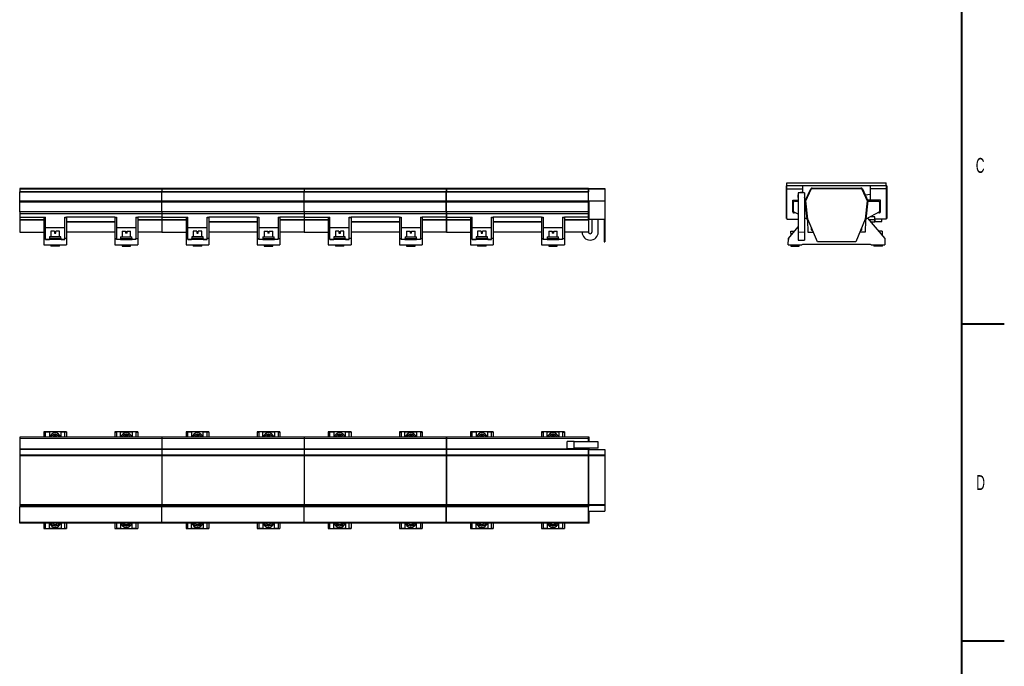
# Model space of a CAD drawing. Header units: millimetres. Extents: x 0 to 841, y 0 to 594.
# Tile 12 of 13: x 610 to 841, y 291 to 442. Entities that reach past the tile are written whole.
import ezdxf

# ---------------------------------------------------------------- set-up
doc = ezdxf.new("R2010")
doc.units = ezdxf.units.MM
doc.styles.add('SLDTEXTSTYLE0', font='TXT', dxfattribs={"width": 0.605})

msp = doc.modelspace()

# ---------------------------------------------------------------- linework, layer by layer
at = {"color": 7, "linetype": 'Continuous', "lineweight": 40}
for p, q in [((831, 584), (831, 10)), ((831, 371.25), (841, 371.25)), ((831, 297), (841, 297))]:
    msp.add_line(p, q, dxfattribs=at)
at = {"color": 7, "linetype": 'Continuous', "lineweight": 30}
for p, q in [((790.02, 403.61), (790.02, 404.28)), ((790.02, 404.28), (813.35, 404.28)), ((813.35, 403.61), (813.35, 404.28)), ((643.54, 402.93), (610.24, 402.93)), ((610.24, 402.93), (610.24, 402.77)), ((610.24, 402.77), (610.24, 402.17)), ((643.54, 402.17), (610.24, 402.17)), ((610.24, 402.11), (610.24, 402.17)), ((643.54, 402.11), (610.24, 402.11)), ((610.24, 400), (610.24, 402.11)), ((643.54, 402.93), (643.54, 402.77)), ((643.54, 402.77), (643.54, 402.17)), ((643.54, 402.11), (643.54, 402.17)), ((643.54, 400), (643.54, 402.11)), ((676.87, 402.93), (643.57, 402.93)), ((643.57, 402.93), (643.57, 402.77)), ((643.57, 402.77), (643.57, 402.17)), ((676.87, 402.17), (643.57, 402.17)), ((643.57, 402.11), (643.57, 402.17)), ((676.87, 402.11), (643.57, 402.11)), ((643.57, 400), (643.57, 402.11)), ((676.87, 402.93), (676.87, 402.77)), ((676.87, 402.77), (676.87, 402.17)), ((676.87, 402.11), (676.87, 402.17)), ((676.87, 400), (676.87, 402.11)), ((710.2, 402.93), (676.9, 402.93)), ((676.9, 402.93), (676.9, 402.77)), ((676.9, 402.77), (676.9, 402.17)), ((710.2, 402.17), (676.9, 402.17)), ((676.9, 402.11), (676.9, 402.17)), ((710.2, 402.11), (676.9, 402.11)), ((676.9, 400), (676.9, 402.11)), ((710.2, 402.93), (710.2, 402.77)), ((710.2, 402.77), (710.2, 402.17)), ((710.2, 402.11), (710.2, 402.17)), ((710.2, 400), (710.2, 402.11)), ((743.54, 402.93), (710.24, 402.93)), ((710.24, 402.93), (710.24, 402.77)), ((710.24, 402.77), (710.24, 402.17)), ((743.54, 402.17), (710.24, 402.17)), ((710.24, 402.11), (710.24, 402.17)), ((743.54, 402.11), (710.24, 402.11)), ((710.24, 400), (710.24, 402.11)), ((743.54, 402.93), (743.54, 402.77)), ((743.54, 402.77), (743.54, 402.17)), ((743.54, 402.11), (743.54, 402.17)), ((743.54, 400), (743.54, 402.11)), ((743.57, 401.91), (743.54, 401.91)), ((743.57, 402.93), (747.34, 402.93)), ((743.57, 402.77), (743.57, 402.93)), ((743.57, 400.05), (743.57, 402.77)), ((747.34, 402.93), (747.34, 402.77)), ((747.34, 402.77), (747.34, 400.05)), ((789.92, 403.6), (790.02, 403.6)), ((789.92, 395.95), (789.92, 403.6)), ((790.02, 403.61), (813.35, 403.61)), ((790.02, 403.61), (790.02, 403.6)), ((790.02, 395.95), (790.02, 403.6)), ((790.02, 402.88), (793.75, 402.88)), ((794.19, 401.91), (792.69, 401.91)), ((792.69, 401.91), (792.69, 392.75)), ((793.75, 402.88), (793.75, 403.61)), ((793.75, 401.93), (793.75, 402.88)), ((794.19, 401.91), (794.19, 392.75)), ((794.34, 400.07), (795.63, 402.83)), ((794.48, 400.05), (795.75, 402.77)), ((795.99, 403.06), (807.38, 403.06)), ((795.99, 402.93), (807.38, 402.93)), ((807.62, 402.77), (808.89, 400.05)), ((807.75, 402.83), (809.03, 400.07)), ((808.38, 401.46), (809.62, 401.58)), ((809.62, 402.88), (809.62, 403.61)), ((813.35, 402.88), (809.62, 402.88)), ((809.62, 400.25), (809.62, 402.88)), ((813.35, 403.61), (813.35, 403.6)), ((813.45, 403.6), (813.35, 403.6)), ((813.35, 403.6), (813.35, 395.95)), ((813.45, 403.6), (813.45, 395.95)), ((610.24, 399.98), (610.24, 400)), ((643.54, 399.98), (610.24, 399.98)), ((610.24, 399.71), (610.24, 399.98)), ((610.24, 397.48), (610.24, 399.71)), ((643.54, 399.98), (643.54, 400)), ((643.54, 399.71), (643.54, 399.98)), ((643.54, 397.48), (643.54, 399.71)), ((643.57, 399.98), (643.57, 400)), ((676.87, 399.98), (643.57, 399.98)), ((643.57, 399.71), (643.57, 399.98)), ((643.57, 397.48), (643.57, 399.71)), ((676.87, 399.98), (676.87, 400)), ((676.87, 399.71), (676.87, 399.98)), ((676.87, 397.48), (676.87, 399.71)), ((676.9, 399.98), (676.9, 400)), ((710.2, 399.98), (676.9, 399.98)), ((676.9, 399.71), (676.9, 399.98)), ((676.9, 397.48), (676.9, 399.71)), ((710.2, 399.98), (710.2, 400)), ((710.2, 399.71), (710.2, 399.98)), ((710.2, 397.48), (710.2, 399.71)), ((710.24, 399.98), (710.24, 400)), ((743.54, 399.98), (710.24, 399.98)), ((710.24, 399.71), (710.24, 399.98)), ((710.24, 397.48), (710.24, 399.71)), ((743.54, 400.41), (743.57, 400.41)), ((743.54, 399.98), (743.54, 400)), ((743.54, 399.71), (743.54, 399.98)), ((743.54, 397.48), (743.54, 399.71)), ((743.57, 400.05), (747.34, 400.05)), ((743.57, 399.98), (743.57, 400.05)), ((743.7, 399.98), (743.57, 399.98)), ((743.57, 399.71), (743.57, 399.98)), ((743.57, 397.48), (743.57, 399.71)), ((743.7, 399.71), (743.7, 399.98)), ((743.7, 397.48), (743.7, 399.71)), ((747.34, 400.05), (747.34, 395.78)), ((791.42, 400.25), (792.69, 400.25)), ((791.42, 397.48), (791.42, 400.25)), ((791.62, 397.48), (791.62, 399.71)), ((791.89, 399.98), (792.69, 399.98)), ((794.19, 399.98), (794.35, 399.98)), ((794.83, 395.76), (794.34, 400.07)), ((794.97, 395.78), (794.48, 400.05)), ((808.89, 400.05), (808.4, 395.78)), ((809.03, 400.07), (808.54, 395.76)), ((809.62, 400.25), (808.95, 400.25)), ((809.02, 399.98), (811.49, 399.98)), ((811.95, 400.25), (809.62, 400.25)), ((811.75, 399.71), (811.75, 397.48)), ((811.95, 397.48), (811.95, 400.25)), ((643.54, 397.48), (610.24, 397.48)), ((610.24, 397.48), (610.24, 396.98)), ((643.54, 396.98), (610.24, 396.98)), ((610.24, 396.98), (610.24, 396.25)), ((643.54, 397.48), (643.54, 396.98)), ((643.54, 396.98), (643.54, 396.25)), ((676.87, 397.48), (643.57, 397.48)), ((643.57, 397.48), (643.57, 396.98)), ((676.87, 396.98), (643.57, 396.98)), ((643.57, 396.98), (643.57, 396.25)), ((676.87, 397.48), (676.87, 396.98)), ((676.87, 396.98), (676.87, 396.25)), ((710.2, 397.48), (676.9, 397.48)), ((676.9, 397.48), (676.9, 396.98)), ((710.2, 396.98), (676.9, 396.98)), ((676.9, 396.98), (676.9, 396.25)), ((710.2, 397.48), (710.2, 396.98)), ((710.2, 396.98), (710.2, 396.25)), ((743.54, 397.48), (710.24, 397.48)), ((710.24, 397.48), (710.24, 396.98)), ((743.54, 396.98), (710.24, 396.98)), ((710.24, 396.98), (710.24, 396.25)), ((743.54, 397.48), (743.54, 396.98)), ((743.54, 396.98), (743.54, 396.25)), ((743.7, 397.48), (743.57, 397.48)), ((743.57, 395.78), (743.57, 397.48)), ((743.7, 395.78), (743.7, 397.48)), ((792.69, 396.91), (791.62, 397.48)), ((811.75, 397.48), (808.54, 395.76)), ((610.24, 396.25), (615.89, 396.25)), ((610.24, 396.25), (610.24, 395.68)), ((610.24, 395.68), (610.24, 395.53)), ((610.24, 395.53), (610.24, 392.75)), ((615.89, 396.25), (615.89, 396.04)), ((615.89, 396.04), (615.89, 391.25)), ((616.29, 396.04), (616.29, 396.25)), ((616.29, 391.25), (616.29, 396.04)), ((620.82, 396.04), (620.82, 396.25)), ((620.82, 391.25), (620.82, 396.04)), ((621.22, 396.25), (621.22, 396.04)), ((632.55, 396.25), (621.22, 396.25)), ((621.22, 396.04), (621.22, 391.25)), ((632.55, 396.25), (632.55, 396.04)), ((632.55, 396.04), (632.55, 391.25)), ((632.95, 396.25), (632.95, 396.04)), ((632.95, 396.04), (632.95, 391.25)), ((637.49, 396.25), (637.49, 396.04)), ((637.49, 396.04), (637.49, 391.25)), ((637.89, 396.25), (637.89, 396.04)), ((643.54, 396.25), (637.89, 396.25)), ((637.89, 396.04), (637.89, 391.25)), ((643.54, 396.25), (643.54, 395.68)), ((643.54, 395.68), (643.54, 395.53)), ((643.54, 395.53), (643.54, 392.75)), ((643.57, 396.25), (649.22, 396.25)), ((643.57, 396.25), (643.57, 395.68)), ((643.57, 395.68), (643.57, 395.53)), ((643.57, 395.53), (643.57, 392.75)), ((649.22, 396.25), (649.22, 396.04)), ((649.22, 396.04), (649.22, 391.25)), ((649.62, 396.04), (649.62, 396.25)), ((649.62, 391.25), (649.62, 396.04)), ((654.15, 396.04), (654.15, 396.25)), ((654.15, 391.25), (654.15, 396.04)), ((654.55, 396.25), (654.55, 396.04)), ((665.89, 396.25), (654.55, 396.25)), ((654.55, 396.04), (654.55, 391.25)), ((665.89, 396.25), (665.89, 396.04)), ((665.89, 396.04), (665.89, 391.25)), ((666.29, 396.25), (666.29, 396.04)), ((666.29, 396.04), (666.29, 391.25)), ((670.82, 396.25), (670.82, 396.04)), ((670.82, 396.04), (670.82, 391.25)), ((671.22, 396.25), (671.22, 396.04)), ((676.87, 396.25), (671.22, 396.25)), ((671.22, 396.04), (671.22, 391.25)), ((676.87, 396.25), (676.87, 395.68)), ((676.87, 395.68), (676.87, 395.53)), ((676.87, 395.53), (676.87, 392.75)), ((676.9, 396.25), (682.55, 396.25)), ((676.9, 396.25), (676.9, 395.68)), ((676.9, 395.68), (676.9, 395.53)), ((676.9, 395.53), (676.9, 392.75)), ((682.55, 396.25), (682.55, 396.04)), ((682.55, 396.04), (682.55, 391.25)), ((682.95, 396.04), (682.95, 396.25)), ((682.95, 391.25), (682.95, 396.04)), ((687.49, 396.04), (687.49, 396.25)), ((687.49, 391.25), (687.49, 396.04)), ((687.89, 396.25), (687.89, 396.04)), ((699.22, 396.25), (687.89, 396.25)), ((687.89, 396.04), (687.89, 391.25)), ((699.22, 396.25), (699.22, 396.04)), ((699.22, 396.04), (699.22, 391.25)), ((699.62, 396.25), (699.62, 396.04)), ((699.62, 396.04), (699.62, 391.25)), ((704.15, 396.25), (704.15, 396.04)), ((704.15, 396.04), (704.15, 391.25)), ((704.55, 396.25), (704.55, 396.04)), ((710.2, 396.25), (704.55, 396.25)), ((704.55, 396.04), (704.55, 391.25)), ((710.2, 396.25), (710.2, 395.68)), ((710.2, 395.68), (710.2, 395.53)), ((710.2, 395.53), (710.2, 392.75)), ((710.24, 396.25), (715.89, 396.25)), ((710.24, 396.25), (710.24, 395.68)), ((710.24, 395.68), (710.24, 395.53)), ((710.24, 395.53), (710.24, 392.75)), ((715.89, 396.25), (715.89, 396.04)), ((715.89, 396.04), (715.89, 391.25)), ((716.29, 396.04), (716.29, 396.25)), ((716.29, 391.25), (716.29, 396.04)), ((720.82, 396.04), (720.82, 396.25)), ((720.82, 391.25), (720.82, 396.04)), ((721.22, 396.25), (721.22, 396.04)), ((732.55, 396.25), (721.22, 396.25)), ((721.22, 396.04), (721.22, 391.25)), ((732.55, 396.25), (732.55, 396.04)), ((732.55, 396.04), (732.55, 391.25)), ((732.95, 396.25), (732.95, 396.04)), ((732.95, 396.04), (732.95, 391.25)), ((737.49, 396.25), (737.49, 396.04)), ((737.49, 396.04), (737.49, 391.25)), ((737.89, 396.25), (737.89, 396.04)), ((743.54, 396.25), (737.89, 396.25)), ((737.89, 396.04), (737.89, 391.25)), ((743.54, 396.25), (743.54, 395.68)), ((743.54, 395.68), (743.54, 395.53)), ((743.54, 395.53), (743.54, 392.75)), ((743.57, 395.78), (743.7, 395.78)), ((743.7, 395.78), (747.24, 395.78)), ((744.34, 395.78), (744.34, 392.75)), ((745.84, 392.75), (745.84, 395.78)), ((747.24, 395.78), (747.34, 395.78)), ((747.24, 395.78), (747.24, 390.43)), ((747.34, 395.78), (747.34, 390.43)), ((789.92, 395.95), (790.02, 395.95)), ((790.02, 395.95), (790.02, 395.78)), ((790.02, 395.78), (792.69, 395.78)), ((794.83, 395.76), (794.19, 396.11)), ((794.19, 395.74), (794.4, 395.99)), ((794.78, 395.79), (794.85, 395.68)), ((794.83, 395.76), (794.97, 395.78)), ((794.89, 395.53), (794.96, 392.75)), ((797.19, 390.43), (794.97, 395.78)), ((808.4, 395.78), (806.19, 390.43)), ((808.4, 395.78), (808.54, 395.76)), ((808.48, 395.53), (808.41, 392.75)), ((808.59, 395.79), (808.53, 395.68)), ((808.97, 395.99), (812.98, 391.25)), ((809.21, 395.71), (809.27, 395.71)), ((809.27, 395.71), (809.27, 395.64)), ((809.27, 395.71), (810.62, 395.71)), ((810.62, 396.3), (809.54, 396.3)), ((809.71, 395.11), (810.62, 395.11)), ((810.62, 395.78), (810.62, 396.3)), ((813.35, 395.78), (810.62, 395.78)), ((810.62, 395.71), (810.62, 395.11)), ((810.65, 395.18), (810.65, 395.78)), ((810.65, 395.18), (812.29, 395.18)), ((812.29, 395.18), (812.29, 395.78)), ((813.45, 395.95), (813.35, 395.95)), ((813.35, 395.95), (813.35, 395.78)), ((610.24, 392.75), (615.89, 392.75)), ((617.55, 392.93), (617.55, 391.63)), ((618.38, 392.93), (617.55, 392.93)), ((618.38, 392.93), (618.38, 392.5)), ((618.38, 392.5), (618.72, 392.5)), ((618.72, 392.5), (618.72, 392.93)), ((619.55, 392.93), (618.72, 392.93)), ((619.55, 391.63), (619.55, 392.93)), ((632.55, 392.75), (621.22, 392.75)), ((634.22, 392.93), (634.22, 391.63)), ((634.22, 392.93), (635.05, 392.93)), ((635.05, 392.93), (635.05, 392.5)), ((635.39, 392.5), (635.05, 392.5)), ((635.39, 392.5), (635.39, 392.93)), ((635.39, 392.93), (636.22, 392.93)), ((636.22, 391.63), (636.22, 392.93)), ((643.54, 392.75), (637.89, 392.75)), ((643.57, 392.75), (649.22, 392.75)), ((650.89, 392.93), (650.89, 391.63)), ((651.72, 392.93), (650.89, 392.93)), ((651.72, 392.93), (651.72, 392.5)), ((651.72, 392.5), (652.06, 392.5)), ((652.06, 392.5), (652.06, 392.93)), ((652.89, 392.93), (652.06, 392.93)), ((652.89, 391.63), (652.89, 392.93)), ((665.89, 392.75), (654.55, 392.75)), ((667.55, 392.93), (667.55, 391.63)), ((667.55, 392.93), (668.38, 392.93)), ((668.38, 392.93), (668.38, 392.5)), ((668.72, 392.5), (668.38, 392.5)), ((668.72, 392.5), (668.72, 392.93)), ((668.72, 392.93), (669.55, 392.93)), ((669.55, 391.63), (669.55, 392.93)), ((676.87, 392.75), (671.22, 392.75)), ((676.9, 392.75), (682.55, 392.75)), ((684.22, 392.93), (684.22, 391.63)), ((685.05, 392.93), (684.22, 392.93)), ((685.05, 392.93), (685.05, 392.5)), ((685.05, 392.5), (685.39, 392.5)), ((685.39, 392.5), (685.39, 392.93)), ((686.22, 392.93), (685.39, 392.93)), ((686.22, 391.63), (686.22, 392.93)), ((699.22, 392.75), (687.89, 392.75)), ((700.89, 392.93), (700.89, 391.63)), ((700.89, 392.93), (701.72, 392.93)), ((701.72, 392.93), (701.72, 392.5)), ((702.06, 392.5), (701.72, 392.5)), ((702.06, 392.5), (702.06, 392.93)), ((702.06, 392.93), (702.89, 392.93)), ((702.89, 391.63), (702.89, 392.93)), ((710.2, 392.75), (704.55, 392.75)), ((710.24, 392.75), (715.89, 392.75)), ((717.55, 392.93), (717.55, 391.63)), ((718.38, 392.93), (717.55, 392.93)), ((718.38, 392.93), (718.38, 392.5)), ((718.38, 392.5), (718.72, 392.5)), ((718.72, 392.5), (718.72, 392.93)), ((719.55, 392.93), (718.72, 392.93)), ((719.55, 391.63), (719.55, 392.93)), ((732.55, 392.75), (721.22, 392.75)), ((734.22, 392.93), (734.22, 391.63)), ((734.22, 392.93), (735.05, 392.93)), ((735.05, 392.93), (735.05, 392.5)), ((735.39, 392.5), (735.05, 392.5)), ((735.39, 392.5), (735.39, 392.93)), ((735.39, 392.93), (736.22, 392.93)), ((736.22, 391.63), (736.22, 392.93)), ((743.54, 392.75), (737.89, 392.75)), ((790.39, 391.25), (792.69, 393.96)), ((790.95, 392.5), (790.95, 391.91)), ((790.97, 392.5), (790.95, 392.5)), ((790.97, 392.5), (790.97, 392.93)), ((790.97, 392.93), (791.82, 392.93)), ((792.69, 392.75), (792.69, 390.85)), ((794.19, 392.75), (794.19, 390.85)), ((794.96, 392.75), (796.22, 392.75)), ((795.8, 393.24), (795.78, 393.81)), ((796.06, 393.15), (795.9, 393.15)), ((808.41, 392.75), (807.15, 392.75)), ((807.31, 393.15), (807.48, 393.15)), ((807.58, 393.24), (807.59, 393.81)), ((812.4, 392.93), (811.56, 392.93)), ((812.4, 392.93), (812.4, 392.5)), ((812.4, 392.5), (812.42, 392.5)), ((812.42, 391.91), (812.42, 392.5)), ((615.89, 391.25), (615.89, 389.78)), ((616.29, 391.25), (615.89, 391.25)), ((616.29, 390.98), (616.29, 391.25)), ((616.29, 390.98), (617.19, 390.98)), ((617.19, 391.26), (617.19, 390.98)), ((619.92, 391.26), (617.19, 391.26)), ((619.92, 390.98), (617.19, 390.98)), ((617.22, 391.63), (617.22, 391.26)), ((619.89, 391.63), (617.22, 391.63)), ((619.89, 391.26), (619.89, 391.63)), ((619.92, 391.26), (619.92, 390.98)), ((619.92, 390.98), (620.82, 390.98)), ((620.82, 390.98), (620.82, 391.25)), ((621.22, 391.25), (620.82, 391.25)), ((621.22, 391.25), (621.22, 389.78)), ((632.55, 391.25), (632.55, 389.78)), ((632.55, 391.25), (632.95, 391.25)), ((632.95, 390.98), (632.95, 391.25)), ((633.85, 390.98), (632.95, 390.98)), ((633.85, 391.26), (633.85, 390.98)), ((633.85, 391.26), (636.59, 391.26)), ((633.85, 390.98), (636.59, 390.98)), ((633.89, 391.63), (633.89, 391.26)), ((633.89, 391.63), (636.55, 391.63)), ((636.55, 391.26), (636.55, 391.63)), ((636.59, 391.26), (636.59, 390.98)), ((637.49, 390.98), (636.59, 390.98)), ((637.49, 390.98), (637.49, 391.25)), ((637.49, 391.25), (637.89, 391.25)), ((637.89, 391.25), (637.89, 389.78)), ((649.62, 391.25), (649.22, 391.25)), ((649.22, 391.25), (649.22, 389.78)), ((649.62, 390.98), (649.62, 391.25)), ((649.62, 390.98), (650.52, 390.98)), ((650.52, 391.26), (650.52, 390.98)), ((653.25, 391.26), (650.52, 391.26)), ((653.25, 390.98), (650.52, 390.98)), ((650.55, 391.63), (650.55, 391.26)), ((653.22, 391.63), (650.55, 391.63)), ((653.22, 391.26), (653.22, 391.63)), ((653.25, 391.26), (653.25, 390.98)), ((653.25, 390.98), (654.15, 390.98)), ((654.15, 390.98), (654.15, 391.25)), ((654.55, 391.25), (654.15, 391.25)), ((654.55, 391.25), (654.55, 389.78)), ((665.89, 391.25), (665.89, 389.78)), ((665.89, 391.25), (666.29, 391.25)), ((666.29, 390.98), (666.29, 391.25)), ((667.19, 390.98), (666.29, 390.98)), ((667.19, 391.26), (667.19, 390.98)), ((667.19, 391.26), (669.92, 391.26)), ((667.19, 390.98), (669.92, 390.98)), ((667.22, 391.63), (667.22, 391.26)), ((667.22, 391.63), (669.89, 391.63)), ((669.89, 391.26), (669.89, 391.63)), ((669.92, 391.26), (669.92, 390.98)), ((670.82, 390.98), (669.92, 390.98)), ((670.82, 390.98), (670.82, 391.25)), ((670.82, 391.25), (671.22, 391.25)), ((671.22, 391.25), (671.22, 389.78)), ((682.55, 391.25), (682.55, 389.78)), ((682.95, 391.25), (682.55, 391.25)), ((682.95, 390.98), (682.95, 391.25)), ((682.95, 390.98), (683.85, 390.98)), ((683.85, 391.26), (683.85, 390.98)), ((686.59, 391.26), (683.85, 391.26)), ((686.59, 390.98), (683.85, 390.98)), ((683.89, 391.63), (683.89, 391.26)), ((686.55, 391.63), (683.89, 391.63)), ((686.55, 391.26), (686.55, 391.63)), ((686.59, 391.26), (686.59, 390.98)), ((686.59, 390.98), (687.49, 390.98)), ((687.49, 390.98), (687.49, 391.25)), ((687.89, 391.25), (687.49, 391.25)), ((687.89, 391.25), (687.89, 389.78)), ((699.22, 391.25), (699.22, 389.78)), ((699.22, 391.25), (699.62, 391.25)), ((699.62, 390.98), (699.62, 391.25)), ((700.52, 390.98), (699.62, 390.98)), ((700.52, 391.26), (700.52, 390.98)), ((700.52, 391.26), (703.25, 391.26)), ((700.52, 390.98), (703.25, 390.98)), ((700.55, 391.63), (700.55, 391.26)), ((700.55, 391.63), (703.22, 391.63)), ((703.22, 391.26), (703.22, 391.63)), ((703.25, 391.26), (703.25, 390.98)), ((704.15, 390.98), (703.25, 390.98)), ((704.15, 390.98), (704.15, 391.25)), ((704.15, 391.25), (704.55, 391.25)), ((704.55, 391.25), (704.55, 389.78)), ((715.89, 391.25), (715.89, 389.78)), ((716.29, 391.25), (715.89, 391.25)), ((716.29, 390.98), (716.29, 391.25)), ((716.29, 390.98), (717.19, 390.98)), ((719.92, 391.26), (717.19, 391.26)), ((717.19, 391.26), (717.19, 390.98)), ((719.92, 390.98), (717.19, 390.98)), ((717.22, 391.63), (717.22, 391.26)), ((719.89, 391.63), (717.22, 391.63)), ((719.89, 391.26), (719.89, 391.63)), ((719.92, 391.26), (719.92, 390.98)), ((719.92, 390.98), (720.82, 390.98)), ((720.82, 390.98), (720.82, 391.25)), ((721.22, 391.25), (720.82, 391.25)), ((721.22, 391.25), (721.22, 389.78)), ((732.55, 391.25), (732.55, 389.78)), ((732.55, 391.25), (732.95, 391.25)), ((732.95, 390.98), (732.95, 391.25)), ((733.85, 390.98), (732.95, 390.98)), ((733.85, 391.26), (733.85, 390.98)), ((733.85, 391.26), (736.59, 391.26)), ((733.85, 390.98), (736.59, 390.98)), ((733.89, 391.63), (733.89, 391.26)), ((733.89, 391.63), (736.55, 391.63)), ((736.55, 391.26), (736.55, 391.63)), ((736.59, 391.26), (736.59, 390.98)), ((737.49, 390.98), (736.59, 390.98)), ((737.49, 390.98), (737.49, 391.25)), ((737.49, 391.25), (737.89, 391.25)), ((737.89, 391.25), (737.89, 389.78)), ((747.24, 390.43), (747.34, 390.43)), ((790.36, 389.78), (790.39, 391.25)), ((790.39, 391.26), (790.39, 390.98)), ((790.39, 391.26), (790.41, 391.26)), ((790.62, 391.63), (790.62, 391.51)), ((790.62, 391.63), (790.72, 391.63)), ((792.69, 390.85), (794.19, 390.85)), ((806.19, 390.43), (797.19, 390.43)), ((812.75, 391.63), (812.65, 391.63)), ((812.75, 391.51), (812.75, 391.63)), ((812.98, 391.26), (812.96, 391.26)), ((812.98, 391.26), (812.98, 390.98)), ((812.98, 391.25), (813.02, 389.78)), ((615.89, 389.78), (621.22, 389.78)), ((617.55, 389.78), (617.55, 389.45)), ((619.55, 389.45), (617.55, 389.45)), ((619.55, 389.45), (619.55, 389.78)), ((632.55, 389.78), (637.89, 389.78)), ((634.22, 389.78), (634.22, 389.45)), ((634.22, 389.45), (636.22, 389.45)), ((636.22, 389.45), (636.22, 389.78)), ((649.22, 389.78), (654.55, 389.78)), ((650.89, 389.78), (650.89, 389.45)), ((652.89, 389.45), (650.89, 389.45)), ((652.89, 389.45), (652.89, 389.78)), ((665.89, 389.78), (671.22, 389.78)), ((667.55, 389.78), (667.55, 389.45)), ((667.55, 389.45), (669.55, 389.45)), ((669.55, 389.45), (669.55, 389.78)), ((682.55, 389.78), (687.89, 389.78)), ((684.22, 389.78), (684.22, 389.45)), ((686.22, 389.45), (684.22, 389.45)), ((686.22, 389.45), (686.22, 389.78)), ((699.22, 389.78), (704.55, 389.78)), ((700.89, 389.78), (700.89, 389.45)), ((700.89, 389.45), (702.89, 389.45)), ((702.89, 389.45), (702.89, 389.78)), ((715.89, 389.78), (721.22, 389.78)), ((717.55, 389.78), (717.55, 389.45)), ((719.55, 389.45), (717.55, 389.45)), ((719.55, 389.45), (719.55, 389.78)), ((732.55, 389.78), (737.89, 389.78)), ((734.22, 389.78), (734.22, 389.45)), ((734.22, 389.45), (736.22, 389.45)), ((736.22, 389.45), (736.22, 389.78)), ((790.36, 389.78), (793.58, 389.78)), ((790.95, 389.78), (790.95, 389.45)), ((790.95, 389.45), (792.95, 389.45)), ((792.95, 389.45), (792.95, 389.78)), ((793.7, 389.85), (793.58, 389.78)), ((809.67, 389.85), (793.7, 389.85)), ((809.79, 389.78), (809.67, 389.85)), ((809.79, 389.78), (813.02, 389.78)), ((810.42, 389.78), (810.42, 389.45)), ((812.42, 389.45), (810.42, 389.45)), ((812.42, 389.45), (812.42, 389.78)), ((643.54, 344.7), (610.24, 344.7)), ((610.24, 344.7), (610.24, 344.43)), ((610.24, 344.43), (610.24, 341.96)), ((621.22, 345.96), (615.89, 345.96)), ((615.89, 345.96), (615.89, 345.92)), ((616.29, 345.92), (615.89, 345.92)), ((615.89, 345.92), (615.89, 344.7)), ((616.29, 345.93), (617.19, 345.93)), ((616.29, 345.93), (616.29, 345.92)), ((616.29, 344.7), (616.29, 345.92)), ((617.19, 345.93), (617.19, 344.7)), ((619.92, 345.93), (617.19, 345.93)), ((618.38, 345.35), (618.38, 345.01)), ((618.72, 345.01), (618.72, 345.35)), ((619.92, 344.7), (619.92, 345.93)), ((619.92, 345.93), (620.82, 345.93)), ((620.82, 345.93), (620.82, 345.92)), ((621.22, 345.92), (620.82, 345.92)), ((620.82, 344.7), (620.82, 345.92)), ((621.22, 345.96), (621.22, 345.92)), ((621.22, 345.92), (621.22, 344.7)), ((637.89, 345.96), (632.55, 345.96)), ((632.55, 345.96), (632.55, 345.92)), ((632.55, 345.92), (632.95, 345.92)), ((632.55, 345.92), (632.55, 344.7)), ((633.85, 345.93), (632.95, 345.93)), ((632.95, 345.93), (632.95, 345.92)), ((632.95, 345.92), (632.95, 344.7)), ((633.85, 344.7), (633.85, 345.93)), ((633.85, 345.93), (636.59, 345.93)), ((635.05, 345.01), (635.05, 345.35)), ((635.39, 345.35), (635.39, 345.01)), ((636.59, 345.93), (636.59, 344.7)), ((637.49, 345.93), (636.59, 345.93)), ((637.49, 345.93), (637.49, 345.92)), ((637.49, 345.92), (637.89, 345.92)), ((637.49, 345.92), (637.49, 344.7)), ((637.89, 345.96), (637.89, 345.92)), ((637.89, 345.92), (637.89, 344.7)), ((643.54, 344.7), (643.54, 344.43)), ((643.54, 344.43), (643.54, 341.96)), ((676.87, 344.7), (643.57, 344.7)), ((643.57, 344.7), (643.57, 344.43)), ((643.57, 344.43), (643.57, 341.96)), ((654.55, 345.96), (649.22, 345.96)), ((649.22, 345.96), (649.22, 345.92)), ((649.62, 345.92), (649.22, 345.92)), ((649.22, 345.92), (649.22, 344.7)), ((649.62, 345.93), (650.52, 345.93)), ((649.62, 345.93), (649.62, 345.92)), ((649.62, 344.7), (649.62, 345.92)), ((650.52, 345.93), (650.52, 344.7)), ((653.25, 345.93), (650.52, 345.93)), ((651.72, 345.35), (651.72, 345.01)), ((652.06, 345.01), (652.06, 345.35)), ((653.25, 344.7), (653.25, 345.93)), ((653.25, 345.93), (654.15, 345.93)), ((654.15, 345.93), (654.15, 345.92)), ((654.55, 345.92), (654.15, 345.92)), ((654.15, 344.7), (654.15, 345.92)), ((654.55, 345.96), (654.55, 345.92)), ((654.55, 345.92), (654.55, 344.7)), ((671.22, 345.96), (665.89, 345.96)), ((665.89, 345.96), (665.89, 345.92)), ((665.89, 345.92), (666.29, 345.92)), ((665.89, 345.92), (665.89, 344.7)), ((667.19, 345.93), (666.29, 345.93)), ((666.29, 345.93), (666.29, 345.92)), ((666.29, 345.92), (666.29, 344.7)), ((667.19, 345.93), (669.92, 345.93)), ((667.19, 344.7), (667.19, 345.93)), ((668.38, 345.01), (668.38, 345.35)), ((668.72, 345.35), (668.72, 345.01)), ((669.92, 345.93), (669.92, 344.7)), ((670.82, 345.93), (669.92, 345.93)), ((670.82, 345.93), (670.82, 345.92)), ((670.82, 345.92), (671.22, 345.92)), ((670.82, 345.92), (670.82, 344.7)), ((671.22, 345.96), (671.22, 345.92)), ((671.22, 345.92), (671.22, 344.7)), ((676.87, 344.7), (676.87, 344.43)), ((676.87, 344.43), (676.87, 341.96)), ((710.2, 344.7), (676.9, 344.7)), ((676.9, 344.7), (676.9, 344.43)), ((676.9, 344.43), (676.9, 341.96)), ((687.89, 345.96), (682.55, 345.96)), ((682.55, 345.96), (682.55, 345.92)), ((682.95, 345.92), (682.55, 345.92)), ((682.55, 345.92), (682.55, 344.7)), ((682.95, 345.93), (683.85, 345.93)), ((682.95, 345.93), (682.95, 345.92)), ((682.95, 344.7), (682.95, 345.92)), ((686.59, 345.93), (683.85, 345.93)), ((683.85, 345.93), (683.85, 344.7)), ((685.05, 345.35), (685.05, 345.01)), ((685.39, 345.01), (685.39, 345.35)), ((686.59, 344.7), (686.59, 345.93)), ((686.59, 345.93), (687.49, 345.93)), ((687.49, 345.93), (687.49, 345.92)), ((687.89, 345.92), (687.49, 345.92)), ((687.49, 344.7), (687.49, 345.92)), ((687.89, 345.96), (687.89, 345.92)), ((687.89, 345.92), (687.89, 344.7)), ((704.55, 345.96), (699.22, 345.96)), ((699.22, 345.96), (699.22, 345.92)), ((699.22, 345.92), (699.62, 345.92)), ((699.22, 345.92), (699.22, 344.7)), ((700.52, 345.93), (699.62, 345.93)), ((699.62, 345.93), (699.62, 345.92)), ((699.62, 345.92), (699.62, 344.7)), ((700.52, 344.7), (700.52, 345.93)), ((700.52, 345.93), (703.25, 345.93)), ((701.72, 345.01), (701.72, 345.35)), ((702.06, 345.35), (702.06, 345.01)), ((703.25, 345.93), (703.25, 344.7)), ((704.15, 345.93), (703.25, 345.93)), ((704.15, 345.93), (704.15, 345.92)), ((704.15, 345.92), (704.55, 345.92)), ((704.15, 345.92), (704.15, 344.7)), ((704.55, 345.96), (704.55, 345.92)), ((704.55, 345.92), (704.55, 344.7)), ((710.2, 344.7), (710.2, 344.43)), ((710.2, 344.43), (710.2, 341.96)), ((743.54, 344.7), (710.24, 344.7)), ((710.24, 344.7), (710.24, 344.43)), ((710.24, 344.43), (710.24, 341.96)), ((721.22, 345.96), (715.89, 345.96)), ((715.89, 345.96), (715.89, 345.92)), ((716.29, 345.92), (715.89, 345.92)), ((715.89, 345.92), (715.89, 344.7)), ((716.29, 345.93), (717.19, 345.93)), ((716.29, 345.93), (716.29, 345.92)), ((716.29, 344.7), (716.29, 345.92)), ((717.19, 345.93), (717.19, 344.7)), ((719.92, 345.93), (717.19, 345.93)), ((718.38, 345.35), (718.38, 345.01)), ((718.72, 345.01), (718.72, 345.35)), ((719.92, 344.7), (719.92, 345.93)), ((719.92, 345.93), (720.82, 345.93)), ((720.82, 345.93), (720.82, 345.92)), ((721.22, 345.92), (720.82, 345.92)), ((720.82, 344.7), (720.82, 345.92)), ((721.22, 345.96), (721.22, 345.92)), ((721.22, 345.92), (721.22, 344.7)), ((737.89, 345.96), (732.55, 345.96)), ((732.55, 345.96), (732.55, 345.92)), ((732.55, 345.92), (732.95, 345.92)), ((732.55, 345.92), (732.55, 344.7)), ((733.85, 345.93), (732.95, 345.93)), ((732.95, 345.93), (732.95, 345.92)), ((732.95, 345.92), (732.95, 344.7)), ((733.85, 345.93), (736.59, 345.93)), ((733.85, 344.7), (733.85, 345.93)), ((735.05, 345.01), (735.05, 345.35)), ((735.39, 345.35), (735.39, 345.01)), ((736.59, 345.93), (736.59, 344.7)), ((737.49, 345.93), (736.59, 345.93)), ((737.49, 345.93), (737.49, 345.92)), ((737.49, 345.92), (737.89, 345.92)), ((737.49, 345.92), (737.49, 344.7)), ((737.89, 345.96), (737.89, 345.92)), ((737.89, 345.92), (737.89, 344.7)), ((743.54, 344.7), (743.54, 344.43)), ((743.54, 344.43), (743.54, 343.63)), ((743.7, 344.7), (743.57, 344.7)), ((743.57, 344.43), (743.57, 344.7)), ((743.57, 343.63), (743.57, 344.43)), ((743.7, 344.43), (743.7, 344.7)), ((743.7, 343.63), (743.7, 344.43)), ((610.24, 341.96), (610.24, 341.84)), ((610.24, 341.84), (610.24, 340.57)), ((643.54, 341.96), (643.54, 341.84)), ((643.54, 341.84), (643.54, 340.57)), ((643.57, 341.96), (643.57, 341.84)), ((643.57, 341.84), (643.57, 340.57)), ((676.87, 341.96), (676.87, 341.84)), ((676.87, 341.84), (676.87, 340.57)), ((676.9, 341.96), (676.9, 341.84)), ((676.9, 341.84), (676.9, 340.57)), ((710.2, 341.96), (710.2, 341.84)), ((710.2, 341.84), (710.2, 340.57)), ((710.24, 341.96), (710.24, 341.84)), ((710.24, 341.84), (710.24, 340.57)), ((740.2, 343.71), (738.54, 343.71)), ((738.54, 342.05), (738.54, 343.71)), ((738.54, 342.05), (740.2, 342.05)), ((740.2, 343.63), (740.2, 343.71)), ((740.2, 343.24), (740.2, 343.63)), ((745.84, 343.63), (740.2, 343.63)), ((740.2, 342.52), (740.2, 343.24)), ((740.2, 342.13), (740.2, 342.52)), ((740.2, 342.05), (740.2, 342.13)), ((745.84, 342.13), (740.2, 342.13)), ((743.54, 342.13), (743.54, 341.96)), ((743.54, 341.96), (743.54, 341.84)), ((743.54, 341.84), (743.54, 340.57)), ((743.57, 341.84), (743.57, 342.13)), ((743.57, 341.84), (747.34, 341.84)), ((743.57, 340.57), (743.57, 341.84)), ((743.7, 341.84), (743.7, 342.13)), ((745.84, 342.13), (745.84, 343.63)), ((747.34, 341.84), (747.34, 340.57)), ((610.24, 340.57), (610.24, 340.33)), ((610.24, 340.33), (610.24, 328.93)), ((643.54, 340.57), (643.54, 340.33)), ((643.54, 340.33), (643.54, 328.93)), ((643.57, 340.57), (643.57, 340.33)), ((643.57, 340.33), (643.57, 328.93)), ((676.87, 340.57), (676.87, 340.33)), ((676.87, 340.33), (676.87, 328.93)), ((676.9, 340.57), (676.9, 340.33)), ((676.9, 340.33), (676.9, 328.93)), ((710.2, 340.57), (710.2, 340.33)), ((710.2, 340.33), (710.2, 328.93)), ((710.24, 340.57), (710.24, 340.33)), ((710.24, 340.33), (710.24, 328.93)), ((743.54, 340.57), (743.54, 340.33)), ((743.54, 340.33), (743.54, 328.93)), ((743.57, 340.33), (743.57, 340.57)), ((743.57, 328.93), (743.57, 340.33)), ((747.34, 340.57), (747.34, 340.33)), ((747.34, 340.33), (747.34, 328.93)), ((610.24, 328.93), (610.24, 328.69)), ((610.24, 328.69), (610.24, 328.41)), ((610.24, 324.83), (610.24, 328.41)), ((643.54, 328.41), (610.24, 328.41)), ((643.54, 328.93), (643.54, 328.69)), ((643.54, 328.69), (643.54, 328.41)), ((643.54, 324.83), (643.54, 328.41)), ((643.57, 328.93), (643.57, 328.69)), ((643.57, 328.69), (643.57, 328.41)), ((643.57, 324.83), (643.57, 328.41)), ((676.87, 328.41), (643.57, 328.41)), ((676.87, 328.93), (676.87, 328.69)), ((676.87, 328.69), (676.87, 328.41)), ((676.87, 324.83), (676.87, 328.41)), ((676.9, 328.93), (676.9, 328.69)), ((676.9, 328.69), (676.9, 328.41)), ((676.9, 324.83), (676.9, 328.41)), ((710.2, 328.41), (676.9, 328.41)), ((710.2, 328.93), (710.2, 328.69)), ((710.2, 328.69), (710.2, 328.41)), ((710.2, 324.83), (710.2, 328.41)), ((710.24, 328.93), (710.24, 328.69)), ((710.24, 328.69), (710.24, 328.41)), ((710.24, 324.83), (710.24, 328.41)), ((743.54, 328.41), (710.24, 328.41)), ((743.54, 328.93), (743.54, 328.69)), ((743.54, 328.69), (743.54, 328.41)), ((743.54, 324.83), (743.54, 328.41)), ((743.57, 328.69), (743.57, 328.93)), ((743.57, 327.42), (743.57, 328.69)), ((747.34, 328.93), (747.34, 328.69)), ((747.34, 328.69), (747.34, 327.42)), ((743.57, 327.42), (747.34, 327.42)), ((743.57, 324.83), (743.57, 327.42)), ((743.7, 324.83), (743.7, 327.42)), ((610.24, 324.56), (610.24, 324.83)), ((643.54, 324.56), (610.24, 324.56)), ((615.89, 324.56), (615.89, 323.34)), ((616.29, 323.34), (615.89, 323.34)), ((615.89, 323.34), (615.89, 323.3)), ((615.89, 323.3), (621.22, 323.3)), ((616.29, 323.34), (616.29, 324.56)), ((616.29, 323.33), (616.29, 323.34)), ((616.29, 323.33), (617.19, 323.33)), ((617.19, 323.33), (617.19, 324.56)), ((619.92, 323.33), (617.19, 323.33)), ((618.38, 323.91), (618.38, 324.25)), ((618.72, 324.25), (618.72, 323.91)), ((619.92, 324.56), (619.92, 323.33)), ((619.92, 323.33), (620.82, 323.33)), ((620.82, 323.34), (620.82, 324.56)), ((621.22, 323.34), (620.82, 323.34)), ((620.82, 323.33), (620.82, 323.34)), ((621.22, 324.56), (621.22, 323.34)), ((621.22, 323.34), (621.22, 323.3)), ((632.55, 324.56), (632.55, 323.34)), ((632.55, 323.34), (632.95, 323.34)), ((632.55, 323.34), (632.55, 323.3)), ((632.55, 323.3), (637.89, 323.3)), ((632.95, 324.56), (632.95, 323.34)), ((632.95, 323.33), (632.95, 323.34)), ((633.85, 323.33), (632.95, 323.33)), ((633.85, 324.56), (633.85, 323.33)), ((633.85, 323.33), (636.59, 323.33)), ((635.05, 324.25), (635.05, 323.91)), ((635.39, 323.91), (635.39, 324.25)), ((636.59, 323.33), (636.59, 324.56)), ((637.49, 323.33), (636.59, 323.33)), ((637.49, 324.56), (637.49, 323.34)), ((637.49, 323.34), (637.89, 323.34)), ((637.49, 323.33), (637.49, 323.34)), ((637.89, 324.56), (637.89, 323.34)), ((637.89, 323.34), (637.89, 323.3)), ((643.54, 324.56), (643.54, 324.83)), ((643.57, 324.56), (643.57, 324.83)), ((676.87, 324.56), (643.57, 324.56)), ((649.22, 324.56), (649.22, 323.34)), ((649.62, 323.34), (649.22, 323.34)), ((649.22, 323.34), (649.22, 323.3)), ((649.22, 323.3), (654.55, 323.3)), ((649.62, 323.34), (649.62, 324.56)), ((649.62, 323.33), (649.62, 323.34)), ((649.62, 323.33), (650.52, 323.33)), ((650.52, 323.33), (650.52, 324.56)), ((653.25, 323.33), (650.52, 323.33)), ((651.72, 323.91), (651.72, 324.25)), ((652.06, 324.25), (652.06, 323.91)), ((653.25, 324.56), (653.25, 323.33)), ((653.25, 323.33), (654.15, 323.33)), ((654.15, 323.34), (654.15, 324.56)), ((654.55, 323.34), (654.15, 323.34)), ((654.15, 323.33), (654.15, 323.34)), ((654.55, 324.56), (654.55, 323.34)), ((654.55, 323.34), (654.55, 323.3)), ((665.89, 324.56), (665.89, 323.34)), ((665.89, 323.34), (666.29, 323.34)), ((665.89, 323.34), (665.89, 323.3)), ((665.89, 323.3), (671.22, 323.3)), ((666.29, 324.56), (666.29, 323.34)), ((666.29, 323.33), (666.29, 323.34)), ((667.19, 323.33), (666.29, 323.33)), ((667.19, 324.56), (667.19, 323.33)), ((667.19, 323.33), (669.92, 323.33)), ((668.38, 324.25), (668.38, 323.91)), ((668.72, 323.91), (668.72, 324.25)), ((669.92, 323.33), (669.92, 324.56)), ((670.82, 323.33), (669.92, 323.33)), ((670.82, 324.56), (670.82, 323.34)), ((670.82, 323.34), (671.22, 323.34)), ((670.82, 323.33), (670.82, 323.34)), ((671.22, 324.56), (671.22, 323.34)), ((671.22, 323.34), (671.22, 323.3)), ((676.87, 324.56), (676.87, 324.83)), ((676.9, 324.56), (676.9, 324.83)), ((710.2, 324.56), (676.9, 324.56)), ((682.55, 324.56), (682.55, 323.34)), ((682.95, 323.34), (682.55, 323.34)), ((682.55, 323.34), (682.55, 323.3)), ((682.55, 323.3), (687.89, 323.3)), ((682.95, 323.34), (682.95, 324.56)), ((682.95, 323.33), (682.95, 323.34)), ((682.95, 323.33), (683.85, 323.33)), ((683.85, 323.33), (683.85, 324.56)), ((686.59, 323.33), (683.85, 323.33)), ((685.05, 323.91), (685.05, 324.25)), ((685.39, 324.25), (685.39, 323.91)), ((686.59, 324.56), (686.59, 323.33)), ((686.59, 323.33), (687.49, 323.33)), ((687.49, 323.34), (687.49, 324.56)), ((687.89, 323.34), (687.49, 323.34)), ((687.49, 323.33), (687.49, 323.34)), ((687.89, 324.56), (687.89, 323.34)), ((687.89, 323.34), (687.89, 323.3)), ((699.22, 324.56), (699.22, 323.34)), ((699.22, 323.34), (699.62, 323.34)), ((699.22, 323.34), (699.22, 323.3)), ((699.22, 323.3), (704.55, 323.3)), ((699.62, 324.56), (699.62, 323.34)), ((699.62, 323.33), (699.62, 323.34)), ((700.52, 323.33), (699.62, 323.33)), ((700.52, 324.56), (700.52, 323.33)), ((700.52, 323.33), (703.25, 323.33)), ((701.72, 324.25), (701.72, 323.91)), ((702.06, 323.91), (702.06, 324.25)), ((703.25, 323.33), (703.25, 324.56)), ((704.15, 323.33), (703.25, 323.33)), ((704.15, 324.56), (704.15, 323.34)), ((704.15, 323.34), (704.55, 323.34)), ((704.15, 323.33), (704.15, 323.34)), ((704.55, 324.56), (704.55, 323.34)), ((704.55, 323.34), (704.55, 323.3)), ((710.2, 324.56), (710.2, 324.83)), ((710.24, 324.56), (710.24, 324.83)), ((743.54, 324.56), (710.24, 324.56)), ((715.89, 324.56), (715.89, 323.34)), ((716.29, 323.34), (715.89, 323.34)), ((715.89, 323.34), (715.89, 323.3)), ((715.89, 323.3), (721.22, 323.3)), ((716.29, 323.34), (716.29, 324.56)), ((716.29, 323.33), (716.29, 323.34)), ((716.29, 323.33), (717.19, 323.33)), ((717.19, 323.33), (717.19, 324.56)), ((719.92, 323.33), (717.19, 323.33)), ((718.38, 323.91), (718.38, 324.25)), ((718.72, 324.25), (718.72, 323.91)), ((719.92, 324.56), (719.92, 323.33)), ((719.92, 323.33), (720.82, 323.33)), ((720.82, 323.34), (720.82, 324.56)), ((721.22, 323.34), (720.82, 323.34)), ((720.82, 323.33), (720.82, 323.34)), ((721.22, 324.56), (721.22, 323.34)), ((721.22, 323.34), (721.22, 323.3)), ((732.55, 324.56), (732.55, 323.34)), ((732.55, 323.34), (732.95, 323.34)), ((732.55, 323.34), (732.55, 323.3)), ((732.55, 323.3), (737.89, 323.3)), ((732.95, 324.56), (732.95, 323.34)), ((732.95, 323.33), (732.95, 323.34)), ((733.85, 323.33), (732.95, 323.33)), ((733.85, 324.56), (733.85, 323.33)), ((733.85, 323.33), (736.59, 323.33)), ((735.05, 324.25), (735.05, 323.91)), ((735.39, 323.91), (735.39, 324.25)), ((736.59, 323.33), (736.59, 324.56)), ((737.49, 323.33), (736.59, 323.33)), ((737.49, 324.56), (737.49, 323.34)), ((737.49, 323.34), (737.89, 323.34)), ((737.49, 323.33), (737.49, 323.34)), ((737.89, 324.56), (737.89, 323.34)), ((737.89, 323.34), (737.89, 323.3)), ((743.54, 324.56), (743.54, 324.83)), ((743.57, 324.56), (743.57, 324.83)), ((743.7, 324.56), (743.57, 324.56)), ((743.7, 324.56), (743.7, 324.83))]:
    msp.add_line(p, q, dxfattribs=at)
at = {"color": 8, "linetype": 'Continuous', "lineweight": 15}
for p, q in [((643.54, 402.77), (610.24, 402.77)), ((676.87, 402.77), (643.57, 402.77)), ((710.2, 402.77), (676.9, 402.77)), ((743.54, 402.77), (710.24, 402.77)), ((743.57, 402.77), (747.34, 402.77)), ((643.54, 400), (610.24, 400)), ((643.54, 399.71), (610.24, 399.71)), ((676.87, 400), (643.57, 400)), ((676.87, 399.71), (643.57, 399.71)), ((710.2, 400), (676.9, 400)), ((710.2, 399.71), (676.9, 399.71)), ((743.54, 400), (710.24, 400)), ((743.54, 399.71), (710.24, 399.71)), ((743.7, 399.71), (743.57, 399.71)), ((610.24, 395.68), (615.89, 395.68)), ((610.24, 395.53), (615.89, 395.53)), ((616.29, 396.25), (615.89, 396.25)), ((616.29, 396.04), (615.89, 396.04)), ((621.22, 396.25), (620.82, 396.25)), ((621.22, 396.04), (620.82, 396.04)), ((632.55, 395.24), (621.22, 395.24)), ((632.55, 395.08), (621.22, 395.08)), ((632.55, 396.25), (632.95, 396.25)), ((632.55, 396.04), (632.95, 396.04)), ((637.49, 396.25), (637.89, 396.25)), ((637.49, 396.04), (637.89, 396.04)), ((643.54, 395.68), (637.89, 395.68)), ((643.54, 395.53), (637.89, 395.53)), ((643.57, 395.68), (649.22, 395.68)), ((643.57, 395.53), (649.22, 395.53)), ((649.62, 396.25), (649.22, 396.25)), ((649.62, 396.04), (649.22, 396.04)), ((654.55, 396.25), (654.15, 396.25)), ((654.55, 396.04), (654.15, 396.04)), ((665.89, 395.24), (654.55, 395.24)), ((665.89, 395.08), (654.55, 395.08)), ((665.89, 396.25), (666.29, 396.25)), ((665.89, 396.04), (666.29, 396.04)), ((670.82, 396.25), (671.22, 396.25)), ((670.82, 396.04), (671.22, 396.04)), ((676.87, 395.68), (671.22, 395.68)), ((676.87, 395.53), (671.22, 395.53)), ((676.9, 395.68), (682.55, 395.68)), ((676.9, 395.53), (682.55, 395.53)), ((682.95, 396.25), (682.55, 396.25)), ((682.95, 396.04), (682.55, 396.04)), ((687.89, 396.25), (687.49, 396.25)), ((687.89, 396.04), (687.49, 396.04)), ((699.22, 395.24), (687.89, 395.24)), ((699.22, 395.08), (687.89, 395.08)), ((699.22, 396.25), (699.62, 396.25)), ((699.22, 396.04), (699.62, 396.04)), ((704.15, 396.25), (704.55, 396.25)), ((704.15, 396.04), (704.55, 396.04)), ((710.2, 395.68), (704.55, 395.68)), ((710.2, 395.53), (704.55, 395.53)), ((710.24, 395.68), (715.89, 395.68)), ((710.24, 395.53), (715.89, 395.53)), ((716.29, 396.25), (715.89, 396.25)), ((716.29, 396.04), (715.89, 396.04)), ((721.22, 396.25), (720.82, 396.25)), ((721.22, 396.04), (720.82, 396.04)), ((732.55, 395.24), (721.22, 395.24)), ((732.55, 395.08), (721.22, 395.08)), ((732.55, 396.25), (732.95, 396.25)), ((732.55, 396.04), (732.95, 396.04)), ((737.49, 396.25), (737.89, 396.25)), ((737.49, 396.04), (737.89, 396.04)), ((743.54, 395.68), (737.89, 395.68)), ((743.54, 395.53), (737.89, 395.53)), ((616.29, 393.83), (620.82, 393.83)), ((616.29, 393.73), (620.82, 393.73)), ((637.49, 393.83), (632.95, 393.83)), ((637.49, 393.73), (632.95, 393.73)), ((649.62, 393.83), (654.15, 393.83)), ((649.62, 393.73), (654.15, 393.73)), ((670.82, 393.83), (666.29, 393.83)), ((670.82, 393.73), (666.29, 393.73)), ((682.95, 393.83), (687.49, 393.83)), ((682.95, 393.73), (687.49, 393.73)), ((704.15, 393.83), (699.62, 393.83)), ((704.15, 393.73), (699.62, 393.73)), ((716.29, 393.83), (720.82, 393.83)), ((716.29, 393.73), (720.82, 393.73)), ((737.49, 393.83), (732.95, 393.83)), ((737.49, 393.73), (732.95, 393.73)), ((794.19, 392.75), (792.69, 392.75)), ((616.29, 391.09), (617.19, 391.09)), ((619.92, 391.09), (620.82, 391.09)), ((633.85, 391.09), (632.95, 391.09)), ((637.49, 391.09), (636.59, 391.09)), ((649.62, 391.09), (650.52, 391.09)), ((653.25, 391.09), (654.15, 391.09)), ((667.19, 391.09), (666.29, 391.09)), ((670.82, 391.09), (669.92, 391.09)), ((682.95, 391.09), (683.85, 391.09)), ((686.59, 391.09), (687.49, 391.09)), ((700.52, 391.09), (699.62, 391.09)), ((704.15, 391.09), (703.25, 391.09)), ((716.29, 391.09), (717.19, 391.09)), ((719.92, 391.09), (720.82, 391.09)), ((733.85, 391.09), (732.95, 391.09)), ((737.49, 391.09), (736.59, 391.09)), ((643.54, 344.43), (610.24, 344.43)), ((676.87, 344.43), (643.57, 344.43)), ((710.2, 344.43), (676.9, 344.43)), ((743.54, 344.43), (710.24, 344.43)), ((743.7, 344.43), (743.57, 344.43)), ((643.54, 341.96), (610.24, 341.96)), ((643.54, 341.84), (610.24, 341.84)), ((676.87, 341.96), (643.57, 341.96)), ((676.87, 341.84), (643.57, 341.84)), ((710.2, 341.96), (676.9, 341.96)), ((710.2, 341.84), (676.9, 341.84)), ((743.54, 341.96), (710.24, 341.96)), ((743.54, 341.84), (710.24, 341.84)), ((643.54, 340.57), (610.24, 340.57)), ((643.54, 340.33), (610.24, 340.33)), ((676.87, 340.57), (643.57, 340.57)), ((676.87, 340.33), (643.57, 340.33)), ((710.2, 340.57), (676.9, 340.57)), ((710.2, 340.33), (676.9, 340.33)), ((743.54, 340.57), (710.24, 340.57)), ((743.54, 340.33), (710.24, 340.33)), ((743.57, 340.57), (747.34, 340.57)), ((743.57, 340.33), (747.34, 340.33)), ((643.54, 328.93), (610.24, 328.93)), ((643.54, 328.69), (610.24, 328.69)), ((676.87, 328.93), (643.57, 328.93)), ((676.87, 328.69), (643.57, 328.69)), ((710.2, 328.93), (676.9, 328.93)), ((710.2, 328.69), (676.9, 328.69)), ((743.54, 328.93), (710.24, 328.93)), ((743.54, 328.69), (710.24, 328.69)), ((743.57, 328.93), (747.34, 328.93)), ((743.57, 328.69), (747.34, 328.69)), ((643.54, 324.83), (610.24, 324.83)), ((676.87, 324.83), (643.57, 324.83)), ((710.2, 324.83), (676.9, 324.83)), ((743.54, 324.83), (710.24, 324.83)), ((743.7, 324.83), (743.57, 324.83))]:
    msp.add_line(p, q, dxfattribs=at)
at = {"color": 7, "linetype": 'Continuous', "lineweight": 30}
for centre, radius, start, end in [((793.44, 401.16), 0.833, 64.1581, 115.8419), ((795.99, 402.66), 0.4, 90, 155), ((795.99, 402.66), 0.267, 90, 155), ((807.38, 402.66), 0.4, 25, 90), ((807.38, 402.66), 0.267, 25, 90), ((791.89, 399.71), 0.267, 90, 180), ((793.44, 401.16), 0.833, 154.1581, 205.8419), ((793.44, 401.16), 0.833, 334.1581, 25.8419), ((811.49, 399.71), 0.267, 0, 90), ((791.67, 397.48), 0.25, 180, 325.9038), ((811.7, 397.48), 0.25, 214.0962, 0), ((794.56, 395.52), 0.333, 1.5, 30), ((808.82, 395.52), 0.333, 150, 178.5), ((743.94, 392.75), 1.9, 180, 0), ((743.94, 392.75), 0.4, 180, 0), ((795.9, 393.25), 0.1, 181.5, 270), ((807.48, 393.25), 0.1, 270, 358.5), ((618.55, 344.36), 1.33, 14.4775, 165.5225), ((618.55, 344.36), 1, 99.7878, 160.5288), ((618.55, 344.36), 0.667, 104.7736, 150), ((618.55, 344.36), 1, 80.2122, 99.7878), ((618.55, 344.36), 0.667, 75.2264, 104.7736), ((618.55, 344.36), 1, 19.4712, 80.2122), ((618.55, 344.36), 0.667, 30, 75.2264), ((635.22, 344.36), 1.33, 14.4775, 165.5225), ((635.22, 344.36), 1, 99.7878, 160.5288), ((635.22, 344.36), 0.667, 104.7736, 150), ((635.22, 344.36), 1, 80.2122, 99.7878), ((635.22, 344.36), 0.667, 75.2264, 104.7736), ((635.22, 344.36), 1, 19.4712, 80.2122), ((635.22, 344.36), 0.667, 30, 75.2264), ((651.89, 344.36), 1.33, 14.4775, 165.5225), ((651.89, 344.36), 1, 99.7878, 160.5288), ((651.89, 344.36), 0.667, 104.7736, 150), ((651.89, 344.36), 1, 80.2122, 99.7878), ((651.89, 344.36), 0.667, 75.2264, 104.7736), ((651.89, 344.36), 1, 19.4712, 80.2122), ((651.89, 344.36), 0.667, 30, 75.2264), ((668.55, 344.36), 1.33, 14.4775, 165.5225), ((668.55, 344.36), 1, 99.7878, 160.5288), ((668.55, 344.36), 0.667, 104.7736, 150), ((668.55, 344.36), 1, 80.2122, 99.7878), ((668.55, 344.36), 0.667, 75.2264, 104.7736), ((668.55, 344.36), 1, 19.4712, 80.2122), ((668.55, 344.36), 0.667, 30, 75.2264), ((685.22, 344.36), 1.33, 14.4775, 165.5225), ((685.22, 344.36), 1, 99.7878, 160.5288), ((685.22, 344.36), 0.667, 104.7736, 150), ((685.22, 344.36), 1, 80.2122, 99.7878), ((685.22, 344.36), 0.667, 75.2264, 104.7736), ((685.22, 344.36), 1, 19.4712, 80.2122), ((685.22, 344.36), 0.667, 30, 75.2264), ((701.89, 344.36), 1.33, 14.4775, 165.5225), ((701.89, 344.36), 1, 99.7878, 160.5288), ((701.89, 344.36), 0.667, 104.7736, 150), ((701.89, 344.36), 1, 80.2122, 99.7878), ((701.89, 344.36), 0.667, 75.2264, 104.7736), ((701.89, 344.36), 1, 19.4712, 80.2122), ((701.89, 344.36), 0.667, 30, 75.2264), ((718.55, 344.36), 1.33, 14.4775, 165.5225), ((718.55, 344.36), 1, 99.7878, 160.5288), ((718.55, 344.36), 0.667, 104.7736, 150), ((718.55, 344.36), 1, 80.2122, 99.7878), ((718.55, 344.36), 0.667, 75.2264, 104.7736), ((718.55, 344.36), 1, 19.4712, 80.2122), ((718.55, 344.36), 0.667, 30, 75.2264), ((735.22, 344.36), 1.33, 14.4775, 165.5225), ((735.22, 344.36), 1, 99.7878, 160.5288), ((735.22, 344.36), 0.667, 104.7736, 150), ((735.22, 344.36), 1, 80.2122, 99.7878), ((735.22, 344.36), 0.667, 75.2264, 104.7736), ((735.22, 344.36), 1, 19.4712, 80.2122), ((735.22, 344.36), 0.667, 30, 75.2264), ((618.55, 324.9), 1.33, 194.4775, 345.5225), ((618.55, 324.9), 1, 199.4712, 260.2122), ((618.55, 324.9), 0.667, 210, 255.2264), ((618.55, 324.9), 0.667, 255.2264, 284.7736), ((618.55, 324.9), 1, 260.2122, 279.7878), ((618.55, 324.9), 0.667, 284.7736, 330), ((618.55, 324.9), 1, 279.7878, 340.5288), ((635.22, 324.9), 1.33, 194.4775, 345.5225), ((635.22, 324.9), 1, 199.4712, 260.2122), ((635.22, 324.9), 0.667, 210, 255.2264), ((635.22, 324.9), 0.667, 255.2264, 284.7736), ((635.22, 324.9), 1, 260.2122, 279.7878), ((635.22, 324.9), 0.667, 284.7736, 330), ((635.22, 324.9), 1, 279.7878, 340.5288), ((651.89, 324.9), 1.33, 194.4775, 345.5225), ((651.89, 324.9), 1, 199.4712, 260.2122), ((651.89, 324.9), 0.667, 210, 255.2264), ((651.89, 324.9), 0.667, 255.2264, 284.7736), ((651.89, 324.9), 1, 260.2122, 279.7878), ((651.89, 324.9), 0.667, 284.7736, 330), ((651.89, 324.9), 1, 279.7878, 340.5288), ((668.55, 324.9), 1.33, 194.4775, 345.5225), ((668.55, 324.9), 1, 199.4712, 260.2122), ((668.55, 324.9), 0.667, 210, 255.2264), ((668.55, 324.9), 0.667, 255.2264, 284.7736), ((668.55, 324.9), 1, 260.2122, 279.7878), ((668.55, 324.9), 0.667, 284.7736, 330), ((668.55, 324.9), 1, 279.7878, 340.5288), ((685.22, 324.9), 1.33, 194.4775, 345.5225), ((685.22, 324.9), 1, 199.4712, 260.2122), ((685.22, 324.9), 0.667, 210, 255.2264), ((685.22, 324.9), 0.667, 255.2264, 284.7736), ((685.22, 324.9), 1, 260.2122, 279.7878), ((685.22, 324.9), 0.667, 284.7736, 330), ((685.22, 324.9), 1, 279.7878, 340.5288), ((701.89, 324.9), 1.33, 194.4775, 345.5225), ((701.89, 324.9), 1, 199.4712, 260.2122), ((701.89, 324.9), 0.667, 210, 255.2264), ((701.89, 324.9), 0.667, 255.2264, 284.7736), ((701.89, 324.9), 1, 260.2122, 279.7878), ((701.89, 324.9), 0.667, 284.7736, 330), ((701.89, 324.9), 1, 279.7878, 340.5288), ((718.55, 324.9), 1.33, 194.4775, 345.5225), ((718.55, 324.9), 1, 199.4712, 260.2122), ((718.55, 324.9), 0.667, 210, 255.2264), ((718.55, 324.9), 0.667, 255.2264, 284.7736), ((718.55, 324.9), 1, 260.2122, 279.7878), ((718.55, 324.9), 0.667, 284.7736, 330), ((718.55, 324.9), 1, 279.7878, 340.5288), ((735.22, 324.9), 1.33, 194.4775, 345.5225), ((735.22, 324.9), 1, 199.4712, 260.2122), ((735.22, 324.9), 0.667, 210, 255.2264), ((735.22, 324.9), 0.667, 255.2264, 284.7736), ((735.22, 324.9), 1, 260.2122, 279.7878), ((735.22, 324.9), 0.667, 284.7736, 330), ((735.22, 324.9), 1, 279.7878, 340.5288)]:
    msp.add_arc(centre, radius, start, end, dxfattribs=at)

# ---------------------------------------------------------------- texts
at = {"color": 7, "linetype": 'Continuous', "lineweight": 0, "char_height": 3.5, "attachment_point": 1, "style": 'SLDTEXTSTYLE0'}
for s, insert in [('C', (834.32, 410.1)), ('D', (834.42, 335.83))]:
    msp.add_mtext(s, dxfattribs=dict(at, insert=insert))

doc.saveas('drawing.dxf')
